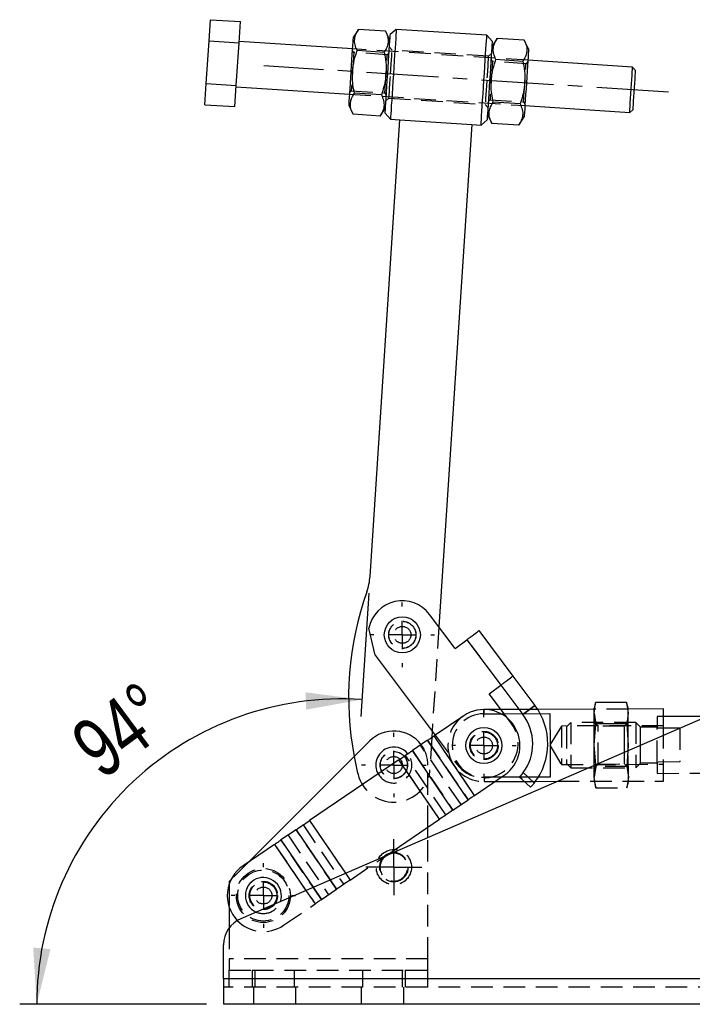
# Model space of a CAD drawing. Extents: x 26 to 331, y 10 to 281.
# Tile 1 of 9: x 26 to 66, y 10 to 68. Entities that reach past the tile are written whole.
import ezdxf

# ---------------------------------------------------------------- set-up
doc = ezdxf.new("R2010")
doc.units = 0
doc.linetypes.add('CENTERX2', pattern=[20.32, 12.7, -2.54, 2.54, -2.54])
doc.linetypes.add('HIDDEN', pattern=[1.905, 1.27, -0.635])
doc.layers.get('0').update_dxf_attribs({"linetype": 'CONTINUOUS'})
doc.layers.add('FORMATO', color=179, linetype='CONTINUOUS')
doc.styles.add('SLDTEXTSTYLE0', font='TXT', dxfattribs={"width": 0.75})
doc.dimstyles.new('SLDDIMSTYLE5', dxfattribs={"dimtxt": 3.5, "dimasz": 3.302, "dimexe": 0, "dimexo": 0.0625, "dimgap": 0.875, "dimtad": 1, "dimdec": 4, "dimlfac": 3, "dimzin": 12, "dimtxsty": 'SLDTEXTSTYLE0', "dimsah": 1, "dimcen": 0.09, "dimazin": 3, "dimtfac": 1, "dimtdec": 0, "dimtofl": 0, "dimtmove": 0, "dimatfit": 3, "dimtolj": 1, "dimtzin": 12})

# ---------------------------------------------------------------- blocks, each defined once
blk = doc.blocks.new('_D_10')
at = {"layer": 'FORMATO'}
for p, q in [((46.886, 34.098), (46.415, 26.859)), ((37.35, 9.949), (26.368, 9.949))]:
    blk.add_line(p, q, dxfattribs=at)
blk.add_arc((45.313, 9.949), 17.945, 86.27406, 180, dxfattribs=at)
for points in [[(46.48, 27.857), (43.165, 28.279), (43.192, 27.263)], [(27.368, 9.949), (28.174, 13.192), (27.162, 13.284)]]:
    blk.add_solid(points, dxfattribs=at)
at = {"layer": 'FORMATO', "insert": (29.12, 25.902), "char_height": 3.5, "attachment_point": 1, "rotation": 36.52175, "style": 'SLDTEXTSTYLE0'}
blk.add_mtext('94°', dxfattribs=at)
blk = doc.blocks.new('SW_CENTERMARKSYMBOL_11')
at = {"layer": 'FORMATO', "color": 0}
for p, q in [((0, 1.667), (0, 1.892)), ((0, 0), (0, 0.833)), ((-1.667, 0), (-1.892, 0)), ((0, 0), (-0.833, 0)), ((0, 0), (0, -0.833)), ((0, 0), (0.833, 0)), ((1.667, 0), (1.892, 0)), ((0, -1.667), (0, -1.892))]:
    blk.add_line(p, q, dxfattribs=at)
blk = doc.blocks.new('SW_CENTERMARKSYMBOL_12')
at = {"layer": 'FORMATO', "color": 0}
for p, q in [((0, 1.667), (0, 1.892)), ((0, 0), (0, 0.833)), ((-1.667, 0), (-1.892, 0)), ((0, 0), (-0.833, 0)), ((0, 0), (0, -0.833)), ((0, 0), (0.833, 0)), ((1.667, 0), (1.892, 0)), ((0, -1.667), (0, -1.892))]:
    blk.add_line(p, q, dxfattribs=at)
blk = doc.blocks.new('SW_CENTERMARKSYMBOL_13')
at = {"layer": 'FORMATO', "color": 0}
for p, q in [((0, 1.667), (0, 1.892)), ((0, 0), (0, 0.833)), ((-1.667, 0), (-1.892, 0)), ((0, 0), (-0.833, 0)), ((0, 0), (0, -0.833)), ((0, 0), (0.833, 0)), ((1.667, 0), (1.892, 0)), ((0, -1.667), (0, -1.892))]:
    blk.add_line(p, q, dxfattribs=at)
blk = doc.blocks.new('SW_CENTERMARKSYMBOL_14')
at = {"layer": 'FORMATO', "color": 0}
for p, q in [((0, 0.833), (0, 1.65)), ((0, 0), (0, 0.833)), ((-0.833, 0), (-1.65, 0)), ((0, 0), (-0.833, 0)), ((0, 0), (0, -0.833)), ((0, 0), (0.833, 0)), ((0.833, 0), (1.65, 0)), ((0, -0.833), (0, -1.65))]:
    blk.add_line(p, q, dxfattribs=at)
blk = doc.blocks.new('SW_CENTERMARKSYMBOL_15')
at = {"layer": 'FORMATO', "color": 0}
for p, q in [((0, 1.667), (0, 1.892)), ((0, 0), (0, 0.833)), ((-1.667, 0), (-1.892, 0)), ((0, 0), (-0.833, 0)), ((0, 0), (0, -0.833)), ((0, 0), (0.833, 0)), ((1.667, 0), (1.892, 0)), ((0, -1.667), (0, -1.892))]:
    blk.add_line(p, q, dxfattribs=at)

msp = doc.modelspace()

# ---------------------------------------------------------------- linework, layer by layer
at = {"color": 7, "linetype": 'CONTINUOUS'}
for p, q in [((37.492102, 66.556363), (37.573392, 67.804644)), ((37.573392, 67.804644), (39.336325, 67.68984)), ((39.255035, 66.441555), (39.336325, 67.68984)), ((46.278032, 67.237784), (45.956288, 66.755821)), ((47.861856, 67.134643), (46.278032, 67.237784)), ((48.118375, 66.615024), (47.861856, 67.134643)), ((48.492973, 67.237828), (48.138682, 66.926861)), ((53.815033, 66.891247), (48.492973, 67.237828)), ((37.329522, 64.059798), (37.492102, 66.556363)), ((37.492102, 66.556363), (39.255035, 66.441555)), ((54.126, 66.536957), (53.815033, 66.891247)), ((54.427437, 66.707079), (54.105693, 66.225116)), ((56.01126, 66.603938), (54.427437, 66.707079)), ((56.26778, 66.08432), (56.01126, 66.603938)), ((39.092454, 63.944995), (39.255035, 66.441555)), ((45.912965, 66.090563), (39.26039, 66.52379)), ((47.780566, 65.886358), (46.196742, 65.989503)), ((55.929971, 65.355658), (54.346146, 65.458799)), ((62.378089, 65.018325), (56.224457, 65.419062)), ((62.533573, 64.84118), (62.378089, 65.018325)), ((37.248232, 62.811518), (37.329522, 64.059798)), ((37.329522, 64.059798), (39.092454, 63.944995)), ((39.011164, 62.696714), (39.092454, 63.944995)), ((39.087099, 63.86276), (45.739674, 63.429534)), ((47.617985, 63.389797), (46.034161, 63.492938)), ((37.248232, 62.811518), (39.011164, 62.696714)), ((45.696352, 62.764276), (45.952871, 62.244658)), ((47.536695, 62.141517), (47.858439, 62.623475)), ((55.76739, 62.859092), (54.183566, 62.962233)), ((56.051167, 62.758033), (62.204799, 62.357296)), ((62.204799, 62.357296), (62.381944, 62.512779)), ((47.536695, 62.141517), (45.952871, 62.244658)), ((46.950976, 35.095537), (48.697936, 61.921606)), ((47.838131, 62.311639), (48.149099, 61.957349)), ((48.149099, 61.957349), (48.697936, 61.921606)), ((48.697936, 61.921606), (52.922322, 61.646505)), ((53.471159, 61.610767), (53.825449, 61.921735)), ((53.845756, 62.233571), (54.102276, 61.713953)), ((55.6861, 61.610812), (56.007844, 62.092775)), ((52.922322, 61.646505), (50.999741, 32.123629)), ((52.922322, 61.646505), (53.471159, 61.610767)), ((55.6861, 61.610812), (54.102276, 61.713953)), ((51.948442, 30.859134), (50.448109, 32.858885)), ((47.248508, 30.458351), (46.886223, 32.046198)), ((53.341601, 31.904366), (55.342045, 29.238032)), ((51.948442, 30.859134), (52.632356, 31.372248)), ((52.632356, 31.372248), (54.6328, 28.705914)), ((47.248508, 30.458351), (50.771732, 25.762349)), ((55.342045, 29.238032), (56.642333, 27.504915)), ((71.425974, 28.882057), (39.353935, 14.980437)), ((53.948885, 28.1928), (54.6328, 28.705914)), ((54.635466, 28.707914), (55.935755, 26.974798)), ((55.022415, 26.761923), (53.948885, 28.1928)), ((55.707917, 27.278477), (54.637196, 27.275373)), ((55.935755, 26.974798), (56.642333, 27.504915)), ((60.11686, 27.291261), (56.7975, 27.281636)), ((60.205555, 27.676704), (60.116715, 27.341261)), ((60.117557, 27.050984), (60.205555, 27.676704)), ((62.025923, 27.681983), (60.205555, 27.676704)), ((62.116707, 27.347061), (62.025923, 27.681983)), ((62.025923, 27.681983), (62.117549, 27.056784)), ((64.187576, 27.303065), (62.116851, 27.29706)), ((52.453415, 26.906062), (50.711754, 25.721557)), ((54.82519, 27.0248), (57.521666, 27.032619)), ((60.209182, 26.425784), (60.117557, 27.050984)), ((62.117549, 27.056784), (62.02955, 26.431063)), ((66.762161, 26.860528), (64.188881, 26.853066)), ((60.122997, 25.174603), (60.209182, 26.425784)), ((62.02955, 26.431063), (60.209182, 26.425784)), ((62.02955, 26.431063), (62.122989, 25.180402)), ((64.190814, 26.186403), (65.151361, 26.189189)), ((65.151361, 26.189189), (65.151439, 26.16236)), ((50.332764, 25.463806), (49.444212, 24.859501)), ((52.71345, 21.963314), (50.332764, 25.463806)), ((50.600359, 25.990767), (50.576853, 25.62981)), ((53.09244, 22.221065), (50.711754, 25.721557)), ((46.936304, 25.42279), (39.830499, 18.321209)), ((60.209248, 24.020169), (60.122997, 25.174603)), ((62.122989, 25.180402), (62.099507, 24.839501)), ((48.651778, 24.320566), (43.40041, 20.749107)), ((51.032464, 20.820074), (48.651778, 24.320566)), ((51.824898, 21.359009), (49.444212, 24.859501)), ((53.09244, 22.221065), (54.834101, 23.40557)), ((57.532485, 23.301534), (54.66892, 23.293231)), ((56.38048, 22.701854), (55.898287, 23.153406)), ((55.94933, 23.56228), (56.597466, 22.955329)), ((54.298104, 23.041038), (56.012971, 23.046011)), ((56.667536, 23.047908), (57.974918, 23.051699)), ((51.824898, 21.359009), (52.71345, 21.963314)), ((47.879908, 18.676019), (51.032464, 20.820074)), ((50.350097, 19.746722), (50.350097, 20.355996)), ((42.607976, 20.210173), (41.719424, 19.605868)), ((41.340434, 19.348116), (39.493087, 18.091735)), ((38.783804, 17.275136), (38.683431, 17.174822)), ((38.683431, 17.174822), (38.683431, 17.03451)), ((38.683431, 15.648469), (38.683431, 14.451243)), ((38.350097, 11.449454), (38.350097, 13.451243)), ((77.016763, 11.449454), (38.350097, 11.449454)), ((38.350097, 11.449454), (38.350097, 9.949454)), ((77.016763, 9.949454), (38.350097, 9.949454))]:
    msp.add_line(p, q, dxfattribs=at)
at = {"color": 7, "linetype": 'HIDDEN'}
for p, q in [((45.996217, 65.876369), (45.908429, 66.0209)), ((56.224457, 65.419062), (45.912965, 66.090563)), ((48.246782, 66.022092), (48.091298, 66.199237)), ((53.901471, 65.65385), (48.246782, 66.022092)), ((47.964724, 65.748174), (45.996217, 65.876369)), ((48.070516, 65.880104), (47.964724, 65.748174)), ((54.078616, 65.809334), (53.901471, 65.65385)), ((54.145622, 65.345664), (54.057833, 65.490195)), ((56.114129, 65.217469), (54.145622, 65.345664)), ((56.21992, 65.349399), (56.114129, 65.217469)), ((45.739674, 63.429534), (56.051167, 62.758033)), ((45.744211, 63.499197), (45.850003, 63.631122)), ((45.850003, 63.631122), (47.81851, 63.502932)), ((47.81851, 63.502932), (47.906298, 63.358395)), ((47.885515, 63.039262), (48.06266, 63.194746)), ((48.06266, 63.194746), (53.717349, 62.826504)), ((53.893616, 62.968492), (53.999407, 63.100422)), ((53.999407, 63.100422), (55.967915, 62.972227)), ((53.717349, 62.826504), (53.872833, 62.649359)), ((55.967915, 62.972227), (56.055703, 62.827696)), ((50.999741, 32.123629), (50.600359, 25.990767)), ((52.632356, 31.372248), (54.6328, 28.705914)), ((52.635023, 31.374248), (54.635466, 28.707914)), ((54.637196, 27.275373), (53.63762, 27.272473)), ((56.7975, 27.281636), (55.707917, 27.278477)), ((56.642333, 27.504915), (55.935755, 26.974798)), ((62.116851, 27.29706), (60.11686, 27.291261)), ((53.638348, 27.021359), (54.82519, 27.0248)), ((55.249174, 26.459683), (55.022415, 26.761923)), ((60.117557, 27.050984), (60.209182, 26.425784)), ((64.188881, 26.853066), (63.8161, 26.851986)), ((58.190452, 26.302338), (57.512766, 25.167035)), ((64.190427, 26.319736), (58.190452, 26.302338)), ((58.739421, 26.503931), (58.484497, 26.247524)), ((62.561405, 26.515014), (58.739421, 26.503931)), ((60.345284, 26.283086), (60.119132, 26.507932)), ((62.02955, 26.431063), (60.209182, 26.425784)), ((61.894277, 26.287577), (60.345284, 26.283086)), ((62.119123, 26.513731), (61.894277, 26.287577)), ((62.817811, 26.260088), (62.561405, 26.515014)), ((63.817888, 26.235321), (62.817892, 26.232422)), ((63.818033, 26.185322), (64.190814, 26.186403)), ((63.823832, 24.18533), (63.818033, 26.185322)), ((50.332764, 25.463806), (52.71345, 21.963314)), ((50.576853, 25.62981), (50.4291, 23.360936)), ((53.09244, 22.221065), (50.711754, 25.721557)), ((50.771732, 25.762349), (52.049574, 24.059151)), ((52.300006, 21.68213), (49.91932, 25.182623)), ((57.512766, 25.167035), (58.197025, 24.03568)), ((46.017901, 24.504933), (46.204714, 23.636035)), ((51.032464, 20.820074), (48.651778, 24.320566)), ((51.411454, 21.077826), (49.030768, 24.578317)), ((49.444212, 24.859501), (51.824898, 21.359009)), ((62.099507, 24.839501), (62.036804, 23.929223)), ((50.350097, 20.355996), (50.350097, 24.008157)), ((58.197025, 24.03568), (64.197, 24.053079)), ((58.490746, 24.092199), (58.747153, 23.837275)), ((58.747153, 23.837275), (62.569137, 23.848358)), ((60.126864, 23.841276), (60.351709, 24.067428)), ((60.128439, 23.298223), (60.216436, 23.923944)), ((60.216436, 23.923944), (60.128439, 23.298223)), ((60.216436, 23.923944), (60.209248, 24.020169)), ((62.036804, 23.929223), (60.216436, 23.923944)), ((60.351709, 24.067428), (61.900702, 24.07192)), ((61.900702, 24.07192), (62.126856, 23.847075)), ((62.036804, 23.929223), (62.12843, 23.304022)), ((62.569137, 23.848358), (62.824061, 24.104765)), ((62.823982, 24.132431), (63.823978, 24.135331)), ((65.15716, 24.189197), (63.823832, 24.18533)), ((54.66892, 23.293231), (53.649167, 23.290273)), ((55.898287, 23.153406), (55.73572, 23.305644)), ((56.597466, 22.955329), (55.94933, 23.56228)), ((60.220063, 22.673024), (60.128439, 23.298223)), ((62.12843, 23.304022), (62.040431, 22.678301)), ((63.825766, 23.518667), (86.925667, 23.585648)), ((53.649896, 23.039159), (54.298104, 23.041038)), ((56.012971, 23.046011), (56.667536, 23.047908)), ((57.974918, 23.051699), (64.199851, 23.06975)), ((60.129281, 23.007946), (60.220063, 22.673024)), ((60.220063, 22.673024), (62.040431, 22.678301)), ((62.040431, 22.678301), (62.129272, 23.013745)), ((43.02142, 20.491356), (45.402106, 16.990864)), ((43.40041, 20.749107), (45.781096, 17.248616)), ((42.132868, 19.887052), (44.513554, 16.38656)), ((44.988662, 16.709681), (42.607976, 20.210173)), ((50.350097, 12.616121), (50.350097, 19.746722)), ((41.340434, 19.348116), (43.72112, 15.847625)), ((44.10011, 16.105377), (41.719424, 19.605868)), ((45.781096, 17.248616), (47.879908, 18.676019)), ((39.830499, 18.321209), (38.783804, 17.275136)), ((45.509183, 17.648428), (45.781096, 17.248616)), ((38.683431, 17.03451), (38.683431, 15.648469)), ((43.610416, 16.825408), (44.10011, 16.105377)), ((44.614085, 17.260448), (44.988662, 16.709681)), ((43.182326, 16.639853), (43.72112, 15.847625)), ((44.10011, 16.105377), (44.988662, 16.709681)), ((41.873774, 14.591244), (43.72112, 15.847625)), ((38.683431, 14.451243), (38.683431, 12.616121)), ((50.350097, 12.616121), (38.683431, 12.616121)), ((38.683431, 12.616121), (38.683431, 11.949454)), ((50.350097, 11.949454), (50.350097, 12.616121)), ((38.683431, 10.949454), (38.683431, 11.949454)), ((38.683431, 11.949454), (40.016764, 11.949454)), ((40.016764, 11.949454), (40.016764, 10.949454)), ((40.016764, 11.949454), (49.016764, 11.949454)), ((40.183431, 11.949454), (40.183431, 10.949454)), ((42.516764, 10.949454), (42.516764, 11.949454)), ((46.516764, 11.949454), (46.516764, 10.949454)), ((48.850097, 10.949454), (48.850097, 11.949454)), ((49.016764, 11.949454), (49.016764, 10.949454)), ((49.016764, 11.949454), (50.350097, 11.949454)), ((50.350097, 10.949454), (50.350097, 11.949454)), ((77.016763, 11.449454), (38.350097, 11.449454)), ((77.016763, 10.949454), (38.350097, 10.949454)), ((40.100097, 10.949454), (40.100097, 9.949454)), ((42.600097, 9.949454), (42.600097, 10.949454)), ((46.433431, 10.949454), (46.433431, 9.949454)), ((48.933431, 9.949454), (48.933431, 10.949454))]:
    msp.add_line(p, q, dxfattribs=at)
at = {"color": 8, "linetype": 'CONTINUOUS'}
for p, q in [((43.40041, 20.749107), (45.509183, 17.648428)), ((42.607976, 20.210173), (44.614085, 17.260448)), ((41.340434, 19.348116), (43.182326, 16.639853)), ((41.719424, 19.605868), (43.610416, 16.825408))]:
    msp.add_line(p, q, dxfattribs=at)
at = {"color": 7, "linetype": 'CONTINUOUS', "flags": 128}
for points in [[(48.492973, 67.237828), (48.492846, 67.235891), (48.489828, 67.189534), (48.482852, 67.082424), (48.472084, 66.917071), (48.457776, 66.697353), (48.440262, 66.428417), (48.419954, 66.116571), (48.397328, 65.769115), (48.372913, 65.394202), (48.347282, 65.000618), (48.321036, 64.597586)], [(45.956288, 66.755821), (45.954313, 66.725502), (45.94845, 66.635464), (45.938876, 66.488439), (45.925881, 66.288898), (45.909862, 66.042904), (45.891304, 65.757934), (45.870772, 65.442641), (45.848889, 65.10661), (45.82632, 64.760048), (45.803751, 64.413487), (45.781868, 64.077456), (45.761336, 63.762162), (45.742778, 63.477193), (45.726758, 63.231199), (45.713764, 63.031658), (45.70419, 62.884638), (45.698326, 62.794595), (45.696352, 62.764276)], [(47.988407, 64.619247), (48.013141, 64.999068), (48.037201, 65.368532), (48.05993, 65.717552), (48.080708, 66.036616), (48.098968, 66.317016), (48.114213, 66.551103), (48.126025, 66.7325), (48.134084, 66.856249), (48.138169, 66.918978), (48.138682, 66.926861)], [(53.643096, 64.251005), (53.669342, 64.654037), (53.694973, 65.047621), (53.719388, 65.422534), (53.742015, 65.769985), (53.762322, 66.081836), (53.779836, 66.350772), (53.794144, 66.57049), (53.804913, 66.735843), (53.811888, 66.842953), (53.814907, 66.88931), (53.815033, 66.891247)], [(54.126, 66.536957), (54.125487, 66.529075), (54.121402, 66.466346), (54.113343, 66.342596), (54.101531, 66.1612), (54.086286, 65.927112), (54.068026, 65.646712), (54.047248, 65.327649), (54.024519, 64.978624), (54.000459, 64.609164), (53.975725, 64.229344)], [(56.26778, 66.08432), (56.265806, 66.054001), (56.259942, 65.963958), (56.250367, 65.816938), (56.237373, 65.617397), (56.221354, 65.371403), (56.202796, 65.086433), (56.182263, 64.77114), (56.16038, 64.435109), (56.137812, 64.088547), (56.115243, 63.741986), (56.093359, 63.40595), (56.072828, 63.090661), (56.05427, 62.805687), (56.03825, 62.559698), (56.025256, 62.360157), (56.015682, 62.213132), (56.009819, 62.123094), (56.007844, 62.092775)], [(62.216407, 62.535553), (62.227475, 62.705501), (62.241533, 62.921384), (62.257925, 63.173105), (62.275885, 63.44889), (62.294572, 63.735847), (62.313113, 64.020558), (62.33064, 64.289713), (62.346335, 64.53072), (62.359464, 64.732317), (62.369412, 64.885069), (62.375714, 64.981842), (62.378076, 65.018112), (62.378089, 65.018325)], [(62.533573, 64.84118), (62.533445, 64.839213), (62.530388, 64.792275), (62.523415, 64.68521), (62.512904, 64.52379), (62.49942, 64.316719), (62.483689, 64.075161), (62.46656, 63.812136), (62.448957, 63.541824), (62.431828, 63.278798), (62.416097, 63.037241), (62.402613, 62.830174), (62.3921, 62.668755)], [(47.838131, 62.311639), (47.838644, 62.319521), (47.84273, 62.38225), (47.850788, 62.505999), (47.862601, 62.687396), (47.877845, 62.921484), (47.896106, 63.201884), (47.916884, 63.520947), (47.939613, 63.869967), (47.963672, 64.239432), (47.988407, 64.619247)], [(48.321036, 64.597586), (48.29479, 64.194559), (48.269159, 63.800975), (48.244744, 63.426062), (48.222117, 63.078606), (48.201809, 62.76676), (48.184295, 62.497824), (48.169987, 62.278106), (48.159219, 62.112753), (48.152244, 62.005643), (48.149225, 61.959286), (48.149099, 61.957349)], [(53.471159, 61.610767), (53.471285, 61.612705), (53.474304, 61.659062), (53.481279, 61.766172), (53.492047, 61.931525), (53.506356, 62.151242), (53.523869, 62.420179), (53.544177, 62.732025), (53.566804, 63.079481), (53.591219, 63.454394), (53.61685, 63.847978), (53.643096, 64.251005)], [(53.975725, 64.229344), (53.95099, 63.849523), (53.926931, 63.480063), (53.904201, 63.131044), (53.883423, 62.81198), (53.865163, 62.53158), (53.849919, 62.297487), (53.838107, 62.116096), (53.830047, 61.992346), (53.825962, 61.929613), (53.825449, 61.921735)], [(62.204799, 62.357296), (62.205151, 62.362715), (62.208848, 62.419478), (62.216407, 62.535553)], [(62.3921, 62.668755), (62.385129, 62.56169), (62.382072, 62.514751), (62.381944, 62.512779)], [(52.838997, 31.527282), (52.944065, 31.60611), (53.041231, 31.679011), (53.12803, 31.744132), (53.202263, 31.799825), (53.262047, 31.84468), (53.305866, 31.877557), (53.33261, 31.897621), (53.341601, 31.904366)], [(52.838997, 31.527282), (52.813788, 31.508369), (52.788332, 31.489271), (52.762663, 31.470011), (52.736816, 31.45062), (52.710826, 31.43112), (52.684729, 31.411541), (52.65856, 31.391908), (52.632356, 31.372248)], [(54.839441, 28.860948), (54.94451, 28.939777), (55.041675, 29.012677), (55.128474, 29.077799), (55.202707, 29.133493), (55.262491, 29.178345), (55.30631, 29.211222), (55.333054, 29.231287), (55.342045, 29.238032)], [(54.6328, 28.705914), (54.659005, 28.725574), (54.685173, 28.745207), (54.71127, 28.764787), (54.73726, 28.784285), (54.763107, 28.803678), (54.788776, 28.822937), (54.814233, 28.842036), (54.839441, 28.860948)], [(60.117557, 27.050984), (60.117193, 27.176335), (60.116929, 27.267434), (60.116769, 27.322725), (60.116715, 27.341261)], [(62.117549, 27.056784), (62.117185, 27.182134), (62.11692, 27.273233), (62.11676, 27.328524), (62.116707, 27.347061)], [(64.19209, 25.746531), (64.191917, 25.806213), (64.190951, 26.139334), (64.190064, 26.445043), (64.189282, 26.714541), (64.188629, 26.940079), (64.188121, 27.115167), (64.187774, 27.234767), (64.187598, 27.29544), (64.187576, 27.303065)], [(57.521666, 27.032619), (57.522271, 26.823727), (57.523031, 26.561428), (57.523923, 26.25418), (57.524915, 25.911887), (57.525977, 25.545583), (57.527075, 25.167076), (57.528172, 24.78857), (57.529234, 24.422266), (57.530227, 24.079971), (57.531118, 23.772724), (57.531879, 23.510425), (57.532485, 23.301534)], [(60.122997, 25.174603), (60.122178, 25.457409), (60.121372, 25.735376), (60.120593, 26.003747), (60.119856, 26.257933), (60.119173, 26.493581), (60.118555, 26.706661), (60.118013, 26.893528), (60.117557, 27.050984)], [(62.122989, 25.180402), (62.122169, 25.463209), (62.121363, 25.741175), (62.120585, 26.009546), (62.119847, 26.263732), (62.119164, 26.49938), (62.118547, 26.712462), (62.118004, 26.899328), (62.117549, 27.056784)], [(50.332764, 25.463806), (50.376507, 25.493556), (50.421687, 25.524283), (50.468109, 25.555854), (50.515574, 25.588135), (50.563879, 25.620987), (50.612817, 25.65427), (50.662179, 25.687842), (50.711754, 25.721557)], [(60.126449, 23.98428), (60.126139, 24.091275), (60.125401, 24.345459), (60.124624, 24.613832), (60.123818, 24.891798), (60.122997, 25.174603)], [(62.123946, 24.850095), (62.12381, 24.897597), (62.122989, 25.180402)], [(48.651778, 24.320566), (48.755433, 24.391062), (48.858644, 24.461256), (48.96097, 24.530848), (49.061972, 24.599539), (49.161217, 24.667036), (49.25828, 24.73305), (49.352747, 24.797296), (49.444212, 24.859501)], [(53.09244, 22.221065), (53.042866, 22.18735), (52.993504, 22.153779), (52.944566, 22.120496), (52.896261, 22.087644), (52.848795, 22.055362), (52.802373, 22.023791), (52.757194, 21.993064), (52.71345, 21.963314)], [(51.824898, 21.359009), (51.733434, 21.296805), (51.638967, 21.232557), (51.541903, 21.166545), (51.442658, 21.099048), (51.341657, 21.030356), (51.239331, 20.960765), (51.136119, 20.89057), (51.032464, 20.820074)], [(42.607976, 20.210173), (42.69944, 20.272378), (42.793907, 20.336625), (42.89097, 20.402637), (42.990216, 20.470134), (43.091217, 20.538825), (43.193543, 20.608418), (43.296754, 20.678611), (43.40041, 20.749107)], [(41.340434, 19.348116), (41.390008, 19.381832), (41.43937, 19.415403), (41.488308, 19.448686), (41.536613, 19.481538), (41.584079, 19.51382), (41.6305, 19.545391), (41.67568, 19.576118), (41.719424, 19.605868)], [(47.890831, 18.683448), (48.012491, 18.751773), (48.183672, 18.807685)], [(48.296159, 18.856443), (48.234356, 18.850239), (48.08573, 18.815999)]]:
    msp.add_lwpolyline(points, dxfattribs=at)
at = {"color": 7, "linetype": 'HIDDEN', "flags": 128}
for points in [[(48.154721, 64.608419), (48.173862, 64.90234), (48.192166, 65.18341), (48.208833, 65.439353), (48.223136, 65.658981), (48.234448, 65.832694), (48.242276, 65.952901), (48.246278, 66.014349), (48.246782, 66.022092)], [(45.996217, 65.876369), (45.995723, 65.868779), (45.991808, 65.808663), (45.98419, 65.691684), (45.973279, 65.524135), (45.959663, 65.315057), (45.944077, 65.07572), (45.927361, 64.819022), (45.910415, 64.558803), (45.894153, 64.3091), (45.879453, 64.083362), (45.867106, 63.893769), (45.857779, 63.750534), (45.851973, 63.661386), (45.850003, 63.631122), (45.850003, 63.631122)], [(47.81851, 63.502932), (47.819004, 63.510521), (47.822919, 63.570633), (47.830537, 63.687617), (47.841448, 63.85516), (47.855063, 64.064244), (47.87065, 64.303581), (47.887366, 64.560278), (47.904312, 64.820492), (47.920573, 65.070201), (47.935274, 65.295934), (47.94762, 65.485531), (47.956948, 65.628766), (47.962753, 65.717915), (47.964724, 65.748174), (47.964724, 65.748174)], [(53.901471, 65.65385), (53.900966, 65.646106), (53.896966, 65.584659), (53.889137, 65.464451), (53.877825, 65.290738), (53.863522, 65.07111), (53.846855, 64.815168), (53.828551, 64.534097), (53.80941, 64.240177)], [(54.145622, 65.345664), (54.145128, 65.338074), (54.141213, 65.277963), (54.133595, 65.160979), (54.122684, 64.99343), (54.109068, 64.784352), (54.093482, 64.545015), (54.076765, 64.288317), (54.05982, 64.028103), (54.043558, 63.778395), (54.028858, 63.552657), (54.016511, 63.363065), (54.007184, 63.21983), (54.001378, 63.130681), (53.999407, 63.100422), (53.999407, 63.100422)], [(55.967915, 62.972227), (55.968409, 62.979817), (55.972323, 63.039928), (55.979942, 63.156912), (55.990853, 63.324461), (56.004468, 63.533539), (56.020054, 63.772876), (56.036771, 64.029574), (56.053716, 64.289793), (56.069978, 64.539496), (56.084678, 64.765234), (56.097025, 64.954826), (56.106353, 65.098061), (56.112158, 65.18721), (56.114129, 65.217469), (56.114129, 65.217469)], [(48.06266, 63.194746), (48.063165, 63.20249), (48.067166, 63.263937), (48.074994, 63.384145), (48.086307, 63.557857), (48.100609, 63.777486), (48.117277, 64.033428), (48.135581, 64.314499), (48.154721, 64.608419)], [(53.80941, 64.240177), (53.790269, 63.946256), (53.771966, 63.665186), (53.755298, 63.409238), (53.740996, 63.189615), (53.729683, 63.015902), (53.721855, 62.895695), (53.717854, 62.834247), (53.717349, 62.826504)], [(53.638348, 27.021359), (53.638034, 27.129965), (53.637805, 27.208735), (53.637667, 27.256479), (53.63762, 27.272473), (53.637667, 27.256479), (53.637805, 27.208735), (53.638034, 27.129965), (53.638348, 27.021359)], [(63.8161, 26.851986), (63.816126, 26.843147), (63.816328, 26.773), (63.816727, 26.635673), (63.817303, 26.436979), (63.818033, 26.185322)], [(58.190452, 26.302338), (58.190541, 26.271789), (58.190802, 26.181789), (58.191222, 26.037189), (58.191777, 25.845786), (58.192438, 25.617898), (58.193168, 25.36581), (58.19393, 25.103113), (58.194681, 24.843968), (58.195382, 24.602345), (58.195994, 24.391272), (58.196484, 24.222127), (58.196827, 24.104029), (58.197002, 24.043344), (58.197025, 24.03568)], [(58.484497, 26.247524), (58.484519, 26.239666), (58.4847, 26.177494), (58.48505, 26.05676), (58.48555, 25.884483), (58.486169, 25.670677), (58.486873, 25.427763), (58.487622, 25.169861), (58.48837, 24.91196), (58.489074, 24.669047), (58.489693, 24.45524), (58.490194, 24.282963), (58.490544, 24.16223), (58.490724, 24.100057), (58.490746, 24.092199)], [(58.739421, 26.503931), (58.739472, 26.486366), (58.739695, 26.409233), (58.740088, 26.274184), (58.740629, 26.087532), (58.741295, 25.858005), (58.742053, 25.596336), (58.742869, 25.314761), (58.743705, 25.026445), (58.744522, 24.744869), (58.745281, 24.483201), (58.745946, 24.253674), (58.746488, 24.067022), (58.746879, 23.931972), (58.747102, 23.85484), (58.747153, 23.837275)], [(60.351709, 24.067428), (60.351616, 24.09962), (60.351341, 24.194324), (60.350901, 24.346035), (60.350322, 24.545939), (60.349635, 24.782416), (60.348884, 25.041723), (60.348109, 25.308792), (60.347358, 25.5681), (60.346671, 25.804576), (60.346092, 26.004479), (60.345652, 26.156191), (60.345377, 26.250894), (60.345284, 26.283086)], [(61.89749, 25.179749), (61.896721, 25.444869), (61.895997, 25.694583), (61.89536, 25.914375), (61.894846, 26.091474), (61.894487, 26.215587), (61.894301, 26.279501), (61.894277, 26.287577)], [(62.561405, 26.515014), (62.561495, 26.48384), (62.561762, 26.391781), (62.562193, 26.243138), (62.562768, 26.044863), (62.56346, 25.806228), (62.564237, 25.538388), (62.565062, 25.25387), (62.565896, 24.965977), (62.566702, 24.68817), (62.567441, 24.433439), (62.568078, 24.213696), (62.568585, 24.039214), (62.568935, 23.918154), (62.569115, 23.856173), (62.569137, 23.848358)], [(62.817811, 26.260088), (62.817835, 26.252232), (62.818015, 26.190058), (62.818365, 26.069325), (62.818864, 25.897049), (62.819484, 25.683241), (62.820189, 25.440328), (62.820937, 25.182426)], [(65.151439, 26.16236), (65.152017, 25.962701), (65.152731, 25.716237), (65.153486, 25.456162), (65.15426, 25.189193), (65.155035, 24.922224), (65.155789, 24.662149), (65.156503, 24.415685), (65.15716, 24.189197)], [(64.199851, 23.06975), (64.199762, 23.100195), (64.1995, 23.190659), (64.199072, 23.338536), (64.198488, 23.539572), (64.197768, 23.787984), (64.196931, 24.076629), (64.196002, 24.397197), (64.195007, 24.740472), (64.193975, 25.096573), (64.192934, 25.45526), (64.19209, 25.746531)], [(61.900702, 24.07192), (61.900678, 24.079998), (61.900493, 24.143911), (61.900133, 24.268024), (61.89962, 24.445123), (61.898982, 24.664915), (61.898258, 24.914628), (61.89749, 25.179749)], [(62.820937, 25.182426), (62.821684, 24.924526), (62.822389, 24.681612), (62.823009, 24.467804), (62.823509, 24.295528), (62.823859, 24.174795), (62.824039, 24.112622), (62.824061, 24.104765)], [(62.12843, 23.304022), (62.127973, 23.461478), (62.127432, 23.648344), (62.126814, 23.861425), (62.126131, 24.097074), (62.125393, 24.35126), (62.124616, 24.619631), (62.123946, 24.850095)], [(60.128439, 23.298223), (60.127982, 23.455679), (60.12744, 23.642545), (60.126822, 23.855626), (60.126449, 23.98428)], [(63.823832, 24.18533), (63.824562, 23.933674), (63.825139, 23.73498), (63.825536, 23.597653), (63.82574, 23.527505), (63.825766, 23.518667)], [(53.649167, 23.290273), (53.649482, 23.181667), (53.649711, 23.102897), (53.649849, 23.055153), (53.649896, 23.039159)], [(60.129281, 23.007946), (60.129226, 23.026482), (60.129066, 23.081772), (60.128801, 23.172873), (60.128439, 23.298223)], [(62.129272, 23.013745), (62.129218, 23.032281), (62.129057, 23.087573), (62.128793, 23.178672), (62.12843, 23.304022)], [(45.781096, 17.248616), (45.677441, 17.17812), (45.57423, 17.107926), (45.471904, 17.038334), (45.370902, 16.969643), (45.271657, 16.902146), (45.174594, 16.836133), (45.080127, 16.771886), (44.988662, 16.709681)], [(44.10011, 16.105377), (44.056366, 16.075626), (44.011187, 16.044899), (43.964765, 16.013328), (43.9173, 15.981047), (43.868995, 15.948194), (43.820057, 15.914911), (43.770695, 15.88134), (43.72112, 15.847625)]]:
    msp.add_lwpolyline(points, dxfattribs=at)
at = {"color": 7, "linetype": 'CONTINUOUS'}
for centre in [(48.848309, 31.658618), (53.643758, 25.155816)]:
    msp.add_circle(centre, 1.058333, dxfattribs=at)
at = {"color": 7, "linetype": 'HIDDEN'}
for centre, radius in [((48.848309, 31.658618), 0.8), ((48.848309, 31.658618), 0.79375), ((48.848309, 31.658618), 0.5), ((53.643758, 25.155816), 0.833333), ((53.643758, 25.155816), 0.8), ((53.643758, 25.155816), 0.79375), ((53.643758, 25.155816), 0.5), ((48.350097, 24.008156), 0.8), ((48.350097, 24.008156), 0.79375), ((48.350097, 24.008156), 0.5), ((48.350097, 18.008156), 1.033333), ((40.683431, 16.341489), 1.5875), ((40.683431, 16.341489), 1.504167), ((40.683431, 16.341489), 0.833333), ((40.683431, 16.341489), 0.8), ((40.683431, 16.341489), 0.79375), ((40.683431, 16.341489), 0.5)]:
    msp.add_circle(centre, radius, dxfattribs=at)
at = {"color": 7, "linetype": 'CONTINUOUS'}
for centre, radius, start, end in [((43.624689, 35.31215), 3.333333, 340.41739865, 356.27406171), ((64.257977, 27.972026), 18.566667, 160.41739865, 190.76245054), ((48.848309, 31.658618), 2, 36.87943743, 168.82591302), ((53.643758, 25.155816), 2.116667, 304.21964428, 124.21964428), ((53.649374, 25.259417), 3.741667, 321.99051441, 36.87943743), ((53.649374, 25.259417), 2.858333, 323.57639942, 36.87943743), ((48.350097, 24.008156), 2, 36.7607754, 134.98296377), ((48.350097, 24.008156), 1.058333, 112.52267359, 209.41344639), ((48.350097, 24.008156), 1.058333, 39.02584217, 112.52267359), ((40.683431, 16.341489), 2.116667, 124.21964428, 223.75727394), ((40.683431, 16.341489), 1.058333, 340.56230278, 179.82969581), ((40.683431, 16.341489), 1.058333, 179.82969581, 246.30632079), ((40.016764, 13.451243), 1.666667, 113.43431178, 180)]:
    msp.add_arc(centre, radius, start, end, dxfattribs=at)
at = {"color": 7, "linetype": 'HIDDEN'}
for centre, radius, start, end in [((53.643758, 25.155816), 2.116667, 124.21964428, 270.16613743), ((53.643758, 25.155816), 1.86555, 90.16613743, 270.16613743), ((53.649374, 25.259417), 2, 216.87943743, 36.87943743), ((48.350097, 24.008156), 2, 0, 36.7607754), ((48.350097, 24.008156), 1.058333, 209.41344639, 39.02584217), ((48.350097, 24.008156), 2.177417, 189.84015942, 342.707964), ((48.350097, 18.008156), 0.85, 108.12071033, 270), ((48.350097, 18.008156), 0.816667, 124.21964428, 101.75848293), ((48.350097, 18.008156), 0.85, 270, 93.63824607), ((40.683431, 16.341489), 1.058333, 246.30632079, 340.56230278), ((40.683431, 16.341489), 2.116667, 223.75727394, 304.21964428)]:
    msp.add_arc(centre, radius, start, end, dxfattribs=at)
at = {"color": 7, "linetype": 'CONTINUOUS'}
for points, knots in [([(46.196742, 65.989503), (46.148021, 66.101475), (46.049524, 66.327848), (46.029405, 66.655063), (46.110155, 66.961344), (46.221732, 67.145076), (46.278032, 67.237784)], [0, 0, 0, 0, 0.264601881, 0.534942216, 0.765339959, 1, 1, 1, 1]), ([(47.861856, 67.134643), (47.910576, 67.022668), (48.009073, 66.796292), (48.029192, 66.469085), (47.948443, 66.162796), (47.836865, 65.979065), (47.780566, 65.886358)], [0, 0, 0, 0, 0.264602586, 0.534941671, 0.765340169, 1, 1, 1, 1]), ([(54.346146, 65.458799), (54.297426, 65.570771), (54.198929, 65.797143), (54.178809, 66.124358), (54.25956, 66.430639), (54.371137, 66.614371), (54.427437, 66.707079)], [0, 0, 0, 0, 0.264601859, 0.534942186, 0.765339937, 1, 1, 1, 1]), ([(56.01126, 66.603938), (56.05998, 66.491966), (56.158478, 66.265594), (56.178596, 65.938378), (56.097848, 65.632097), (55.986271, 65.448365), (55.929971, 65.355658)], [0, 0, 0, 0, 0.264601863, 0.534942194, 0.765339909, 1, 1, 1, 1]), ([(46.034161, 63.492938), (46.00275, 63.652483), (45.939625, 63.973113), (45.900706, 64.51306), (45.944419, 65.110433), (46.067768, 65.617496), (46.168117, 65.906938), (46.196742, 65.989503)], [0, 0, 0, 0, 0.192050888, 0.385956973, 0.63793323, 0.896718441, 1, 1, 1, 1]), ([(47.780566, 65.886358), (47.798241, 65.800778), (47.859105, 65.506095), (47.916492, 64.987568), (47.883826, 64.391052), (47.774453, 63.855333), (47.67034, 63.545568), (47.617985, 63.389797)], [0, 0, 0, 0, 0.103280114, 0.355632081, 0.614040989, 0.805914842, 1, 1, 1, 1]), ([(54.183566, 62.962233), (54.152155, 63.121778), (54.08903, 63.442408), (54.05011, 63.982355), (54.093824, 64.579728), (54.217174, 65.086791), (54.317521, 65.376233), (54.346146, 65.458799)], [0, 0, 0, 0, 0.1920508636, 0.3859569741, 0.6379332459, 0.8967184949, 1, 1, 1, 1]), ([(55.929971, 65.355658), (55.947646, 65.270076), (56.008508, 64.975392), (56.065898, 64.456863), (56.033229, 63.860347), (55.923858, 63.324628), (55.819745, 63.014863), (55.76739, 62.859092)], [0, 0, 0, 0, 0.103281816, 0.35563332, 0.614041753, 0.805915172, 1, 1, 1, 1]), ([(45.952871, 62.244658), (45.904151, 62.35663), (45.805653, 62.583002), (45.785534, 62.910218), (45.866284, 63.216499), (45.977861, 63.40023), (46.034161, 63.492938)], [0, 0, 0, 0, 0.2646018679, 0.5349421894, 0.7653399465, 1, 1, 1, 1]), ([(47.617985, 63.389797), (47.666706, 63.277823), (47.765202, 63.051446), (47.785322, 62.72424), (47.704572, 62.417949), (47.592995, 62.234222), (47.536695, 62.141517)], [0, 0, 0, 0, 0.264602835, 0.534942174, 0.765340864, 1, 1, 1, 1]), ([(54.102276, 61.713953), (54.053555, 61.825928), (53.955059, 62.052304), (53.934939, 62.37951), (54.015689, 62.685801), (54.127266, 62.869528), (54.183566, 62.962233)], [0, 0, 0, 0, 0.264602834, 0.534942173, 0.765340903, 1, 1, 1, 1]), ([(55.76739, 62.859092), (55.816111, 62.74712), (55.914608, 62.520748), (55.934727, 62.193533), (55.853976, 61.887251), (55.742399, 61.70352), (55.6861, 61.610812)], [0, 0, 0, 0, 0.264601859, 0.534942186, 0.765339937, 1, 1, 1, 1]), ([(56.597466, 22.955329), (56.574131, 22.926017), (56.527458, 22.867391), (56.462288, 22.791647), (56.411865, 22.73553), (56.38444, 22.706078), (56.381611, 22.703061), (56.38048, 22.701854)], [0, 0, 0, 0, 0.214453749, 0.428931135, 0.642968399, 0.857200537, 1, 1, 1, 1])]:
    msp.add_open_spline(points, degree=3, knots=knots, dxfattribs=at)
at = {"color": 7, "linetype": 'HIDDEN'}
msp.add_open_spline([(55.73572, 23.305644), (55.738247, 23.308325), (55.743299, 23.313686), (55.78217, 23.355989), (55.837632, 23.419733), (55.897024, 23.492543), (55.934351, 23.54231), (55.94933, 23.56228)], degree=3, knots=[0, 0, 0, 0, 0.214375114, 0.428754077, 0.643002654, 0.856743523, 1, 1, 1, 1], dxfattribs=at)
at = {"layer": 'FORMATO', "linetype": 'CENTERX2', "ltscale": 0.333333}
msp.add_line((64.49197, 63.544509), (40.709641, 65.093255), dxfattribs=at)

# ---------------------------------------------------------------- block references
at = {"layer": 'FORMATO'}
for name, p in [('SW_CENTERMARKSYMBOL_12', (48.848309, 31.658618)), ('SW_CENTERMARKSYMBOL_11', (53.643758, 25.155816)), ('SW_CENTERMARKSYMBOL_13', (48.350097, 24.008156)), ('SW_CENTERMARKSYMBOL_14', (48.350097, 18.008156)), ('SW_CENTERMARKSYMBOL_15', (40.683431, 16.341489))]:
    msp.add_blockref(name, p, dxfattribs=at)

# ---------------------------------------------------------------- dimensions: what is measured, and where the dimension line sits
dim = msp.add_angular_dim_2l(base=(33.043482, 23.044422), line1=((38.350097, 9.949454), (77.016764, 9.949454)), line2=((46.950976, 35.095536), (48.697936, 61.921606)), dimstyle='SLDDIMSTYLE5', dxfattribs=at)
dim.commit()
dim.dimension.update_dxf_attribs({"geometry": '_D_10', "text_midpoint": (34.633742, 24.370759), "dimtype": 162})

doc.saveas('drawing.dxf')
